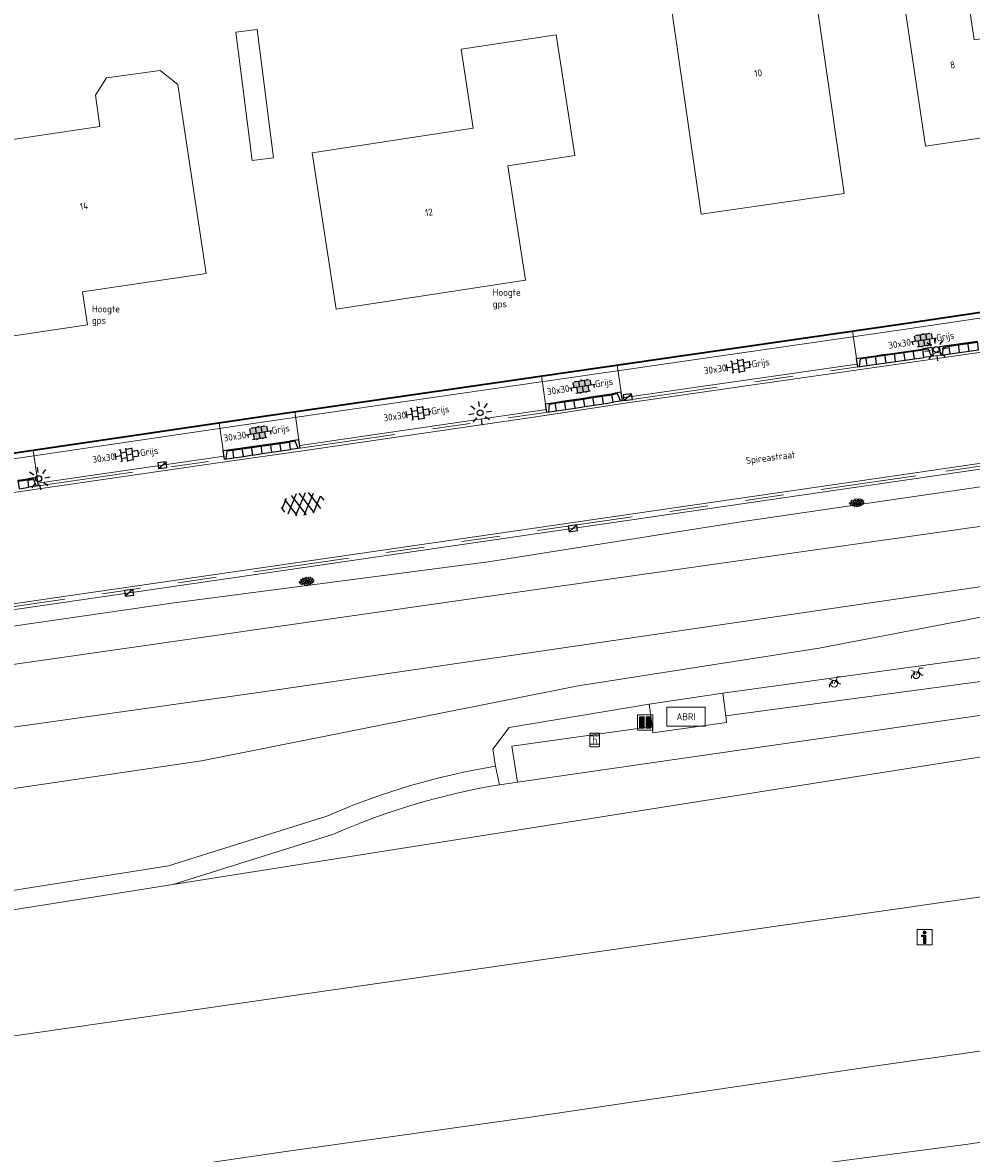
# Model space of a CAD drawing. Header units: metres. Extents: x 102746 to 103541, y 468531 to 469408.
# Tile 26 of 87: x 103193 to 103243, y 468689 to 468748. Entities that reach past the tile are written whole.
import ezdxf
from ezdxf.enums import TextEntityAlignment as Align

# ---------------------------------------------------------------- set-up
doc = ezdxf.new("R2010")
doc.units = ezdxf.units.M
doc.linetypes.add('VH-TROTTOIRBAND_130-150', pattern=[15, 5, -2, 2, -2, 2, -2])
doc.layers.get('0').update_dxf_attribs({"lineweight": 25})
for name, color, linetype, lineweight in [('B-RO-GR-GRAS-S', 60, 'Continuous', 25), ('B-RO-IE-MEUBILAIR_WEGMEUBILAIR_LICHTMAST-S', 7, 'Continuous', 25), ('B-RO-OG-BGT-G', 253, 'Continuous', 13), ('B-RO-RI-HWA_GOOT-G', 150, 'Continuous', 18), ('B-RO-RI-HWA_KOLK-S', 150, 'Continuous', 25), ('B-RO-VH-KANTOPSLUITING_ACHTERKANTBAND-G', 253, 'Continuous', 18), ('B-RO-VH-KANTOPSLUITING_ELEMENT_INRIT-S', 252, 'Continuous', 25), ('B-RO-VH-KANTOPSLUITING_TROTTOIRBAND_130 150-G', 84, 'VH-TROTTOIRBAND_130-150', 18), ('B-RO-VH-VERHARDING-G', 252, 'Continuous', 18), ('B-RO-VH-VERHARDING_ASFALT-S', 253, 'Continuous', 25), ('B-RO-VH-VERHARDING_TEGEL_BETON-S', 252, 'Continuous', 25), ('X-XX-AL-T18', 7, 'Continuous', 18)]:
    doc.layers.add(name, color=color, linetype=linetype, lineweight=lineweight)
doc.layers.add('R-RO-VH-VERHARDING_TEGEL_BETON_NOKKEN-G', color=7, linetype='Continuous', lineweight=35, true_color=0x30c200)
doc.styles.add('NLCS-ISO', font='txt')
doc.styles.add('NLCS-ISO-M200-T18', font='txt', dxfattribs={"height": 0.36})

# ---------------------------------------------------------------- blocks, each defined once
blk = doc.blocks.new('SIE-WEG_AFVAL_APART_PLAATS-SO')
at = {"linetype": 'ByBlock', "lineweight": 18}
h = blk.add_hatch(color=0, dxfattribs=at)
h.dxf.hatch_style = 1
h.paths.add_polyline_path([(1.5, -1.5), (0.25, -1.5), (0.25, 1.5), (1.5, 1.5)])
h.paths.add_polyline_path([(-1.5, -1.5), (-0.25, -1.5), (-0.25, 1.5), (-1.5, 1.5)])
at = {"color": 0, "linetype": 'ByBlock', "lineweight": 18}
for points in [[(-2, -2), (2, -2), (2, 2), (-2, 2)], [(-1.5, -1.5), (-0.25, -1.5), (-0.25, 1.5), (-1.5, 1.5)], [(1.5, -1.5), (0.25, -1.5), (0.25, 1.5), (1.5, 1.5)]]:
    blk.add_lwpolyline(points, close=True, dxfattribs=at)
blk = doc.blocks.new('SIE-WEG_VERKEERSBORD_INFORMATIE-SO')
at = {"linetype": 'ByBlock', "lineweight": 18}
h = blk.add_hatch(color=0, dxfattribs=at)
h.dxf.hatch_style = 1
h.paths.add_polyline_path([(0.32, 0.49), (-0.82, 0.49), (-0.82, 0.19), (-0.32, 0.19), (-0.32, -1.62), (0.32, -1.62)])
h = blk.add_hatch(color=0, dxfattribs=at)
h.dxf.hatch_style = 1
edge = h.paths.add_edge_path()
edge.add_arc((0, 1.25), 0.373, 0, 360)
at = {"color": 0, "linetype": 'ByBlock', "lineweight": 18}
for points in [[(-2, -2), (2, -2), (2, 2), (-2, 2)], [(0.32, 0.49), (-0.82, 0.49), (-0.82, 0.19), (-0.32, 0.19), (-0.32, -1.62), (0.32, -1.62)]]:
    blk.add_lwpolyline(points, close=True, dxfattribs=at)
blk.add_circle((0, 1.25), 0.373, dxfattribs=at)
blk = doc.blocks.new('SVW-HALTEPAAL-SO')
for p, q in [((-1.29, 1.06), (1.29, 1.06)), ((-1.29, -1.06), (1.29, -1.06))]:
    blk.add_line(p, q)
blk.add_lwpolyline([(-1.09, -1.76), (1.09, -1.76, 0.414214), (1.29, -1.56), (1.29, 1.56, 0.414214), (1.09, 1.76), (-1.09, 1.76, 0.414214), (-1.29, 1.56), (-1.29, -1.56, 0.414214)], format="xyb", close=True)
at = {"lineweight": 18, "style": 'NLCS-ISO'}
blk.add_text('h', height=1.8, dxfattribs=at).set_placement((0.02, 0.01), align=Align.MIDDLE_CENTER)
blk = doc.blocks.new('SIE-WEG_ABRI-SO')
blk.add_lwpolyline([(-5, -2.5), (5, -2.5), (5, 2.5), (-5, 2.5)], close=True)
at = {"style": 'NLCS-ISO'}
blk.add_text('ABRI', height=1.8, dxfattribs=at).set_placement((0, 0), align=Align.MIDDLE_CENTER)
blk = doc.blocks.new('SIE-WEG_FIETSENREK-SO')
at = {"color": 0, "linetype": 'ByBlock', "lineweight": 18}
for points in [[(-1.5, -1.35), (-1.5, -0.54), (-0.73, -0.28), (-0.73, 0.53), (-1.5, 0.79)], [(-0.3, -0.45), (0.6, 1.35), (1.5, 1.35)], [(1.05, -0.45), (0.21, 0.58)], [(1.05, -0.45), (1.5, -0.45)]]:
    blk.add_lwpolyline(points, dxfattribs=at)
blk.add_circle((-0.3, -0.45), 0.9, dxfattribs=at)
blk = doc.blocks.new('B-SIE-WEG_LICHTMAST_SPOT-SO')
for p, q in [((0, 1.62), (0, 3)), ((-3, 0), (-1.62, 0)), ((-2.12, 2.12), (-1.15, 1.15)), ((1.15, 1.15), (2.12, 2.12)), ((-2.12, -2.12), (-1.15, -1.15)), ((0, -3), (0, -1.62)), ((1.15, -1.15), (2.12, -2.12)), ((1.62, 0), (3, 0))]:
    blk.add_line(p, q)
blk.add_circle((0, 0), 0.77)
at = {"style": 'NLCS-ISO'}
blk.add_attdef('TYPE', text='', height=1.8, dxfattribs=at).set_placement((0, 3), align=Align.BOTTOM_CENTER)
blk = doc.blocks.new('B-SVH-INRITELEMENT_130 150_180X450X500_RECHTS')
for p, q in [((0, 0), (0, 0.45)), ((0.5, 0.45), (0, 0.45)), ((0.3, 0.4), (0, 0.4)), ((0.5, 0), (0, 0)), ((0.405, 0), (0.3, 0.4)), ((0.5, 0), (0.5, 0.45))]:
    blk.add_line(p, q)
blk = doc.blocks.new('B-SVH-INRITELEMENT_130 150_180X450X500_MIDDEN')
for p, q in [((0, 0), (0, 0.45)), ((0, 0.45), (0.5, 0.45)), ((0, 0.4), (0.5, 0.4)), ((0, 0), (0.5, 0)), ((0.5, 0), (0.5, 0.45))]:
    blk.add_line(p, q)
blk = doc.blocks.new('B-SVH-INRITELEMENT_130 150_180X450X500_LINKS')
for p, q in [((-0.5, 0.45), (0, 0.45)), ((-0.5, 0), (-0.5, 0.45)), ((-0.5, 0), (0, 0)), ((-0.405, 0), (-0.3, 0.4)), ((-0.3, 0.4), (0, 0.4)), ((0, 0), (0, 0.45))]:
    blk.add_line(p, q)
blk = doc.blocks.new('B-SRI-KOLK_TROTTOIR-SO')
blk.add_line((-1.125, 0), (1.125, 1.5))
at = {"flags": 128}
blk.add_lwpolyline([(-1.125, 0), (1.125, 0), (1.125, 1.5), (-1.125, 1.5)], close=True, dxfattribs=at)
blk = doc.blocks.new('SVH-ASFALT-SO')
at = {"ltscale": 0.1}
for p, q in [((-3.36, 2.17), (-1.83, 4.83)), ((0.36, -0.07), (-2.31, 4.55)), ((-1.91, 0.69), (0.95, 5.64)), ((2.75, -0.22), (-0.47, 5.37)), ((0, 0), (3.27, 5.66)), ((4.87, 0.12), (1.65, 5.7)), ((2.18, -0.23), (5.32, 5.22)), ((6.7, 0.95), (4.04, 5.55)), ((4.66, 0.07), (7.07, 4.25)), ((7.83, 2.99), (7.15, 4.18)), ((-2.72, 1.26), (-3.45, 2.54))]:
    blk.add_line(p, q, dxfattribs=at)
at = {"style": 'NLCS-ISO'}
blk.add_attdef('KLEUR', text='', height=1.8, dxfattribs=at).set_placement((9.49, 2.74), align=Align.MIDDLE_LEFT)
at = {"style": 'NLCS-ISO', "flags": 1}
blk.add_attdef('FUNCTIE', text='', height=1.8, dxfattribs=at).set_placement((0.12, -3.58), align=Align.MIDDLE_CENTER)
blk = doc.blocks.new('SVH-TEGEL_300X300_DUN_HALFST_KL-SO')
for p, q in [((-3.08, 0.75), (-3, 0.75)), ((-3, -0.83), (-3, 0.83)), ((-3, 0), (-1.5, 0)), ((-1.84, 1.5), (-1.5, 1.5)), ((-1.5, -1.6), (-1.5, 1.6)), ((-1.5, 0.75), (0, 0.75)), ((0, -1.78), (0, 1.78)), ((0, 1.5), (1.5, 1.5)), ((0, 0), (1.5, 0)), ((1.5, -1.6), (1.5, 1.6)), ((1.5, 0.75), (3, 0.75)), ((3, -0.83), (3, 0.83)), ((3, 0), (3.39, 0)), ((-3.08, -0.75), (-3, -0.75)), ((-1.84, -1.5), (-1.5, -1.5)), ((-1.5, -0.75), (0, -0.75)), ((0, -1.5), (1.5, -1.5)), ((1.5, -0.75), (3, -0.75))]:
    blk.add_line(p, q)
at = {"style": 'NLCS-ISO'}
blk.add_attdef('FORMAAT', text='', height=1.8, dxfattribs=at).set_placement((-3.18, 0), align=Align.MIDDLE_RIGHT)
blk.add_attdef('KLEUR', text='', height=1.8, dxfattribs=at).set_placement((3.49, 0), align=Align.MIDDLE_LEFT)
at = {"style": 'NLCS-ISO', "flags": 1}
blk.add_attdef('FUNCTIE', text='', height=1.8, dxfattribs=at).set_placement((0.12, -3.58), align=Align.MIDDLE_CENTER)
blk = doc.blocks.new('SVH-TEGEL_300X300_DIK_LINT_KL-SO')
h = blk.add_hatch(color=254)
h.dxf.hatch_style = 1
edge = h.paths.add_edge_path()
edge.add_line((-0.75, 1.5), (-1.9, 1.5))
edge.add_ellipse((0, 0), major_axis=(3.39, 0), ratio=0.533267, start_angle=124.0497, end_angle=131.5106)
edge.add_line((-2.25, 1.36), (-2.25, 0))
edge.add_line((-2.25, 0), (-0.75, 0))
edge.add_line((-0.75, 0), (-0.75, 1.5))
h.paths.add_polyline_path([(0.75, 1.5), (-0.75, 1.5), (-0.75, 0), (0.75, 0)])
edge = h.paths.add_edge_path()
edge.add_ellipse((0, 0), major_axis=(3.39, 0), ratio=0.533267, start_angle=48.4894, end_angle=55.9503)
edge.add_line((1.9, 1.5), (0.75, 1.5))
edge.add_line((0.75, 1.5), (0.75, 0))
edge.add_line((0.75, 0), (2.25, 0))
edge.add_line((2.25, 0), (2.25, 1.36))
h.paths.add_polyline_path([(1.5, 0), (0.75, 0), (0, 0), (0, -1.5), (1.5, -1.5)])
h.paths.add_polyline_path([(0, 0), (-0.75, 0), (-1.5, 0), (-1.5, -1.5), (0, -1.5)])
for p, q in [((-2.25, 1.36), (-2.25, 0)), ((-1.9, 1.5), (1.9, 1.5)), ((-1.5, 1.62), (-1.5, 1.5)), ((-0.75, 1.5), (-0.75, 0)), ((0, 1.81), (0, 1.5)), ((0, 0), (0, -1.5)), ((0.75, 1.5), (0.75, 0)), ((1.5, 1.62), (1.5, 1.5)), ((2.25, 1.36), (2.25, 0)), ((-3.39, 0), (3.39, 0)), ((-3, 0), (-3, -0.85)), ((-1.9, -1.5), (1.9, -1.5)), ((-1.5, 0), (-1.5, -1.5)), ((-0.75, -1.5), (-0.75, -1.77)), ((0.75, -1.5), (0.75, -1.77)), ((1.5, 0), (1.5, -1.5)), ((3, 0), (3, -0.85))]:
    blk.add_line(p, q)
at = {"style": 'NLCS-ISO'}
blk.add_attdef('FORMAAT', text='', height=1.8, dxfattribs=at).set_placement((-3.39, 0), align=Align.MIDDLE_RIGHT)
blk.add_attdef('KLEUR', text='', height=1.8, dxfattribs=at).set_placement((3.39, 0), align=Align.MIDDLE_LEFT)
at = {"style": 'NLCS-ISO', "flags": 1}
blk.add_attdef('FUNCTIE', text='', height=1.8, dxfattribs=at).set_placement((0.12, -3.58), align=Align.MIDDLE_CENTER)
blk = doc.blocks.new('SGR-GRAS_01-SO')
at = {"ltscale": 0.1}
for p, q in [((-1.96, -0.07), (-1.98, 0)), ((-1.93, 0.19), (-1.93, 0.24)), ((-1.89, 0.24), (-1.92, 0.25)), ((-1.67, 0.02), (-1.6, 0.04)), ((-1.6, 0.24), (-1.65, 0.29)), ((-1.53, 0.32), (-1.6, 0.35)), ((-1.45, 0.64), (-1.52, 0.66)), ((-1.52, 0.19), (-1.44, 0.19)), ((-1.47, 0.58), (-1.48, 0.65)), ((-1.43, 0.48), (-1.35, 0.5)), ((-1.36, 0.21), (-1.43, 0.23)), ((-1.42, 0.13), (-1.36, 0.17)), ((-1.38, 0.11), (-1.32, 0.16)), ((-1.37, 0.01), (-1.38, 0.08)), ((-1.33, 0.11), (-1.33, 0.19)), ((-1.3, 0.76), (-1.32, 0.77)), ((-1.28, 0.68), (-1.28, 0.76)), ((-1.17, 0.39), (-1.23, 0.43)), ((-1.17, 0.24), (-1.22, 0.29)), ((-1.15, 0.65), (-1.21, 0.7)), ((-1.11, 0.17), (-1.04, 0.19)), ((-1.03, 0.03), (-1.1, 0.07)), ((-0.94, 0.84), (-1, 0.88)), ((-0.97, 0.51), (-0.92, 0.57)), ((-0.89, 0.5), (-0.97, 0.52)), ((-0.94, 0.19), (-0.87, 0.19)), ((-0.92, 0.42), (-0.86, 0.46)), ((-0.89, 0.81), (-0.82, 0.81)), ((-0.87, 0.66), (-0.89, 0.73)), ((-0.8, 0.06), (-0.88, 0.08)), ((-0.87, 0.62), (-0.8, 0.64)), ((-0.8, 0.47), (-0.87, 0.51)), ((-0.75, 0.24), (-0.8, 0.29)), ((-0.77, 0.09), (-0.79, 0.16)), ((-0.73, 0.65), (-0.78, 0.7)), ((-0.74, 0.03), (-0.73, 0.11)), ((-0.67, 0.11), (-0.73, 0.14)), ((-0.69, 0.61), (-0.68, 0.68)), ((-0.58, 0.92), (-0.64, 0.96)), ((-0.56, 0.92), (-0.51, 0.97)), ((-0.56, 0.32), (-0.48, 0.34)), ((-0.44, 0.55), (-0.51, 0.59)), ((-0.43, 0.78), (-0.5, 0.8)), ((-0.42, 0.71), (-0.36, 0.74)), ((-0.34, 0.35), (-0.41, 0.37)), ((-0.32, 0.24), (-0.38, 0.29)), ((-0.31, 0.19), (-0.37, 0.22)), ((-0.37, 0.19), (-0.29, 0.19)), ((-0.31, 0.65), (-0.36, 0.7)), ((-0.32, 0.81), (-0.24, 0.81)), ((-0.32, 0.77), (-0.24, 0.79)), ((-0.28, 0.73), (-0.29, 0.81)), ((-0.21, 1), (-0.27, 1.03)), ((-0.24, 0.02), (-0.17, 0.04)), ((-0.18, 0.17), (-0.19, 0.24)), ((-0.08, 0.63), (-0.14, 0.67)), ((-0.14, -0.04), (-0.14, 0.03)), ((-0.09, 0.53), (-0.09, 0.6)), ((-0.08, 0.16), (-0.03, 0.21)), ((-0.07, 0.19), (0, 0.23)), ((0.06, 0.27), (-0.01, 0.3)), ((0, 0.47), (0.07, 0.49)), ((0.1, 0.24), (0.05, 0.29)), ((0.13, 0.64), (0.06, 0.66)), ((0.07, 0.99), (0.14, 1.03)), ((0.12, 0.65), (0.07, 0.7)), ((0.22, 0.2), (0.15, 0.22)), ((0.21, 0.19), (0.28, 0.19)), ((0.29, 0.71), (0.22, 0.75)), ((0.24, 0.92), (0.31, 0.94)), ((0.26, 0.81), (0.33, 0.81)), ((0.32, 0.81), (0.3, 0.89)), ((0.31, 0.17), (0.39, 0.19)), ((0.32, 0.57), (0.38, 0.62)), ((0.42, 0.34), (0.36, 0.38)), ((0.42, 0.25), (0.4, 0.32)), ((0.43, 0.48), (0.49, 0.51)), ((0.53, 0.24), (0.47, 0.29)), ((0.54, 0.65), (0.49, 0.7)), ((0.56, -0.02), (0.49, 0.02)), ((0.5, 0.45), (0.51, 0.53)), ((0.59, 0.93), (0.52, 0.94)), ((0.55, 0.62), (0.63, 0.64)), ((0.65, 0.79), (0.58, 0.83)), ((0.68, 0.49), (0.61, 0.51)), ((0.77, 0.05), (0.7, 0.07)), ((0.78, 0.42), (0.72, 0.46)), ((0.78, 0.19), (0.86, 0.19)), ((0.83, 0.81), (0.91, 0.81)), ((0.92, 0.06), (0.85, 0.09)), ((0.87, 0.31), (0.94, 0.33)), ((0.95, 0.24), (0.9, 0.29)), ((0.91, 0.89), (0.91, 0.92)), ((0.97, 0.65), (0.91, 0.7)), ((0.93, 0.76), (0.99, 0.8)), ((1.01, 0.87), (0.95, 0.91)), ((1.01, 0.33), (1, 0.4)), ((1.15, 0.78), (1.08, 0.8)), ((1.15, 0.5), (1.08, 0.54)), ((1.1, 0.38), (1.1, 0.45)), ((1.11, 0.77), (1.18, 0.79)), ((1.24, 0.34), (1.17, 0.36)), ((1.18, 0.01), (1.26, 0.03)), ((1.21, 0.21), (1.26, 0.26)), ((1.28, 0.14), (1.22, 0.17)), ((1.28, 0.25), (1.35, 0.29)), ((1.37, 0.24), (1.32, 0.29)), ((1.39, 0.65), (1.34, 0.7)), ((1.36, 0.19), (1.43, 0.19)), ((1.42, 0.46), (1.5, 0.48)), ((1.51, 0.58), (1.44, 0.62)), ((1.64, 0.21), (1.58, 0.25)), ((1.61, 0.41), (1.59, 0.48)), ((1.69, 0.3), (1.7, 0.37)), ((1.79, 0.19), (1.72, 0.21)), ((1.74, 0.16), (1.81, 0.18)), ((1.8, 0.24), (1.75, 0.29)), ((1.93, 0.19), (1.95, 0.19)), ((-1.92, -0.16), (-1.85, -0.12)), ((-1.82, -0.08), (-1.9, -0.06)), ((-1.76, -0.13), (-1.82, -0.09)), ((-1.78, -0.3), (-1.73, -0.25)), ((-1.62, -0.5), (-1.69, -0.46)), ((-1.63, -0.57), (-1.68, -0.52)), ((-1.61, -0.17), (-1.67, -0.11)), ((-1.57, -0.44), (-1.49, -0.44)), ((-1.54, -0.66), (-1.5, -0.64)), ((-1.4, -0.05), (-1.46, -0.01)), ((-1.38, -0.46), (-1.38, -0.39)), ((-1.35, -0.28), (-1.28, -0.26)), ((-1.27, -0.23), (-1.34, -0.21)), ((-1.26, -0.42), (-1.33, -0.38)), ((-1.27, -0.56), (-1.28, -0.48)), ((-1.21, -0.57), (-1.26, -0.52)), ((-1.18, -0.67), (-1.25, -0.65)), ((-1.19, -0.17), (-1.24, -0.11)), ((-1.13, -0.78), (-1.19, -0.75)), ((-1.06, -0.39), (-1, -0.35)), ((-1.04, -0.58), (-0.97, -0.57)), ((-0.99, -0.44), (-0.92, -0.44)), ((-0.9, -0.34), (-0.96, -0.3)), ((-0.9, -0.65), (-0.84, -0.6)), ((-0.84, -0.94), (-0.85, -0.93)), ((-0.78, -0.57), (-0.84, -0.52)), ((-0.76, -0.7), (-0.83, -0.67)), ((-0.76, -0.17), (-0.82, -0.11)), ((-0.8, -0.13), (-0.73, -0.11)), ((-0.71, -0.38), (-0.79, -0.36)), ((-0.79, -0.54), (-0.78, -0.46)), ((-0.72, -0.89), (-0.65, -0.87)), ((-0.71, -0.9), (-0.64, -0.86)), ((-0.62, -0.82), (-0.7, -0.8)), ((-0.67, -0.48), (-0.69, -0.4)), ((-0.53, -0.26), (-0.6, -0.22)), ((-0.58, -0.99), (-0.59, -0.97)), ((-0.57, -0.1), (-0.5, -0.06)), ((-0.49, -0.25), (-0.44, -0.19)), ((-0.48, -0.44), (-0.41, -0.42)), ((-0.4, -0.63), (-0.46, -0.59)), ((-0.38, -0.98), (-0.43, -0.93)), ((-0.42, -0.44), (-0.34, -0.44)), ((-0.36, -0.57), (-0.41, -0.52)), ((-0.34, -0.17), (-0.39, -0.11)), ((-0.26, -0.99), (-0.33, -0.95)), ((-0.25, -0.09), (-0.32, -0.07)), ((-0.17, -0.18), (-0.24, -0.14)), ((-0.16, -0.53), (-0.23, -0.51)), ((-0.21, -0.61), (-0.15, -0.58)), ((-0.19, -0.62), (-0.19, -0.54)), ((-0.17, -0.74), (-0.1, -0.72)), ((-0.07, -0.97), (-0.14, -0.95)), ((-0.04, -0.55), (-0.1, -0.51)), ((-0.08, -0.4), (-0.09, -0.32)), ((-0.01, -1.01), (0.04, -0.95)), ((0.05, -0.98), (0, -0.93)), ((0.07, -0.57), (0.01, -0.52)), ((0.02, -0.96), (0.01, -0.89)), ((0.08, -0.17), (0.03, -0.11)), ((0.1, -0.91), (0.03, -0.88)), ((0.07, -0.29), (0.14, -0.27)), ((0.19, -0.1), (0.13, -0.06)), ((0.16, -0.44), (0.23, -0.44)), ((0.17, -1.04), (0.22, -1.02)), ((0.31, -0.24), (0.24, -0.22)), ((0.33, -0.47), (0.26, -0.43)), ((0.29, -0.33), (0.35, -0.29)), ((0.4, -0.68), (0.32, -0.66)), ((0.39, -0.6), (0.45, -0.55)), ((0.39, -0.59), (0.46, -0.57)), ((0.4, -0.69), (0.41, -0.62)), ((0.46, -0.83), (0.4, -0.8)), ((0.47, -0.98), (0.42, -0.93)), ((0.49, -0.57), (0.44, -0.52)), ((0.45, -0.12), (0.46, -0.05)), ((0.51, -0.17), (0.45, -0.11)), ((0.52, -0.32), (0.5, -0.24)), ((0.62, -0.88), (0.6, -0.81)), ((0.63, -0.14), (0.7, -0.12)), ((0.69, -0.39), (0.62, -0.35)), ((0.64, -0.84), (0.71, -0.81)), ((0.7, -0.89), (0.77, -0.88)), ((0.73, -0.44), (0.81, -0.44)), ((0.82, -0.76), (0.76, -0.72)), ((0.78, -0.04), (0.85, 0)), ((0.86, -0.39), (0.79, -0.37)), ((0.8, -0.19), (0.85, -0.14)), ((0.86, -0.94), (0.84, -0.93)), ((0.91, -0.57), (0.86, -0.52)), ((0.93, -0.17), (0.88, -0.11)), ((0.95, -0.83), (0.88, -0.81)), ((0.94, -0.44), (1.01, -0.42)), ((1.05, -0.31), (0.99, -0.27)), ((1, -0.77), (1, -0.7)), ((1.05, -0.2), (1.05, -0.12)), ((1.11, -0.24), (1.1, -0.16)), ((1.19, -0.68), (1.12, -0.64)), ((1.14, -0.56), (1.21, -0.52)), ((1.21, -0.8), (1.2, -0.73)), ((1.33, -0.1), (1.26, -0.08)), ((1.26, -0.75), (1.33, -0.73)), ((1.34, -0.57), (1.29, -0.52)), ((1.36, -0.17), (1.3, -0.11)), ((1.31, -0.44), (1.38, -0.44)), ((1.42, -0.23), (1.35, -0.19)), ((1.42, -0.54), (1.35, -0.52)), ((1.55, -0.6), (1.49, -0.56)), ((1.5, -0.29), (1.57, -0.27)), ((1.64, -0.27), (1.65, -0.2)), ((1.64, -0.27), (1.7, -0.23)), ((1.68, -0.55), (1.74, -0.5)), ((1.71, -0.16), (1.69, -0.09)), ((1.78, -0.15), (1.71, -0.11)), ((1.71, -0.52), (1.71, -0.52)), ((1.78, -0.17), (1.73, -0.11)), ((1.88, -0.25), (1.81, -0.23))]:
    blk.add_line(p, q, dxfattribs=at)
at = {"ltscale": 0.1, "style": 'NLCS-ISO'}
blk.add_attdef('TYPE', text='', height=0.5, dxfattribs=at).set_placement((3.47, -0.02), align=Align.MIDDLE_CENTER)

msp = doc.modelspace()

# ---------------------------------------------------------------- linework, layer by layer
at = {"layer": 'B-RO-OG-BGT-G', "color": 252, "flags": 128}
for points in [[(103147.199, 468786.367), (103147.217, 468786.257), (103147.272, 468785.961), (103148.066, 468781.384), (103149.195, 468771.857), (103150.982, 468758.729), (103151.04, 468758.304), (103152.135, 468750), (103153.231, 468741.695), (103153.302, 468741.157), (103156.341, 468725.41), (103156.344, 468725.396), (103158.37, 468714.424), (103158.925, 468712.552), (103160.142, 468711.65), (103161.582, 468711.634), (103167.588, 468712.539), (103177.386, 468714.042), (103182.763, 468714.867), (103200.829, 468717.489), (103217.272, 468719.627), (103230.595, 468721.741), (103247.93, 468724.269)], [(103247.93, 468724.269), (103230.595, 468721.741), (103217.272, 468719.627), (103200.829, 468717.489), (103182.763, 468714.867), (103177.386, 468714.042), (103167.588, 468712.539), (103161.582, 468711.634), (103160.142, 468711.65), (103158.925, 468712.552), (103158.37, 468714.424), (103156.344, 468725.396), (103156.341, 468725.41), (103153.302, 468741.157), (103153.231, 468741.695), (103152.135, 468750), (103151.04, 468758.304), (103150.982, 468758.729), (103149.195, 468771.857), (103148.066, 468781.384), (103147.272, 468785.961), (103147.217, 468786.257), (103147.203, 468786.338)], [(103145.072, 468785.911), (103145.135, 468785.262), (103146.631, 468776.115), (103149.296, 468757.625), (103152.839, 468733.027), (103155.048, 468716.203), (103155.928, 468713.23), (103156.613, 468712.021), (103157.723, 468711.04), (103159.094, 468710.223), (103160.793, 468709.895), (103176.93, 468712.039), (103215.02, 468717.5), (103266.145, 468724.781)], [(103267.631, 468723.741), (103267.298, 468723.692), (103267.619, 468721.75), (103267.656, 468720.949), (103267.215, 468720.469), (103266.264, 468720.239), (103260.686, 468719.569), (103251.169, 468718.026), (103244.587, 468717.031), (103234.593, 468715.121), (103221.978, 468713.138), (103202.259, 468709.213), (103176.382, 468705.411), (103164.187, 468703.379), (103162.177, 468702.732), (103160.374, 468701.791), (103158.715, 468700.575), (103156.688, 468699.811), (103156.124, 468699.598), (103137.755, 468696.154), (103116.912, 468693.092), (103097.493, 468690.245)], [(103268.293, 468720.182), (103268.402, 468719.852), (103268.527, 468719.141), (103268.078, 468719.079), (103268.468, 468717.401), (103260.529, 468716.008), (103257.894, 468715.593), (103251.414, 468714.573), (103250.024, 468714.309), (103229.708, 468711.571), (103229.742, 468711.228), (103225.886, 468710.686), (103225.844, 468711.01), (103218.501, 468709.984), (103218.796, 468708.112), (103252.889, 468713.024)], [(103107.702, 468690.026), (103118.977, 468691.574), (103131.827, 468693.392), (103131.83, 468693.393), (103131.834, 468693.393), (103188.163, 468701.772), (103188.168, 468701.772), (103188.173, 468701.773), (103200.538, 468703.735), (103208.82, 468706.327), (103210.243, 468706.913), (103211.689, 468707.441), (103213.155, 468707.909), (103214.64, 468708.317), (103216.139, 468708.663), (103217.652, 468708.948), (103217.513, 468709.828), (103218.363, 468710.974), (103225.69, 468712.188), (103229.552, 468712.754), (103241.646, 468714.433), (103251.26, 468715.773)], [(103273.146, 468714.172), (103200.767, 468702.759), (103188.32, 468700.784), (103155.297, 468695.872), (103157.642, 468689.881), (103191.608, 468694.714), (103220.283, 468698.852), (103266.329, 468705.442)], [(103209.171, 468705.389), (103200.767, 468702.759), (103273.146, 468714.172)], [(103252.889, 468713.024), (103218.796, 468708.112)], [(103218.796, 468708.112), (103218.501, 468709.984), (103225.844, 468711.01), (103225.69, 468712.188), (103218.363, 468710.974), (103217.513, 468709.828), (103217.652, 468708.948)], [(103217.866, 468707.97), (103217.652, 468708.948), (103216.139, 468708.663), (103214.64, 468708.317), (103213.155, 468707.909), (103211.689, 468707.441), (103210.243, 468706.913), (103208.82, 468706.327), (103200.538, 468703.735), (103188.173, 468701.773), (103188.168, 468701.772), (103188.163, 468701.772), (103131.834, 468693.393), (103131.83, 468693.393), (103131.827, 468693.392), (103118.977, 468691.574), (103107.702, 468690.026)], [(103217.652, 468708.948), (103217.866, 468707.97)], [(103098.051, 468673.178), (103112.419, 468675.301), (103124.279, 468676.847), (103137.527, 468679.005), (103149.387, 468680.583), (103164.35, 468682.655), (103178.632, 468684.734), (103193.306, 468686.838), (103206.562, 468688.77), (103219.486, 468690.571), (103237.594, 468693.26), (103253.143, 468695.485), (103262.452, 468696.765), (103274.327, 468698.636), (103278.818, 468699.246), (103278.257, 468703.569), (103297.681, 468706.341), (103297.474, 468707.471), (103297.346, 468707.465), (103281.256, 468706.769)], [(103266.329, 468705.442), (103220.283, 468698.852), (103191.608, 468694.714), (103157.642, 468689.881), (103132.244, 468686.267), (103120.063, 468684.595), (103103.241, 468682.278)], [(103107.841, 468689.036), (103119.115, 468690.584), (103131.974, 468692.403), (103155.297, 468695.872), (103188.32, 468700.784), (103200.767, 468702.759), (103209.171, 468705.389)], [(103234.175, 468688.086), (103242.249, 468689.146), (103254.323, 468690.91), (103262.832, 468692.114), (103272.549, 468693.598), (103279.611, 468694.491), (103278.818, 468699.246), (103274.327, 468698.636), (103262.452, 468696.765), (103253.143, 468695.485), (103237.594, 468693.26), (103219.486, 468690.571), (103206.562, 468688.77), (103193.306, 468686.838)], [(103279.611, 468694.491), (103272.549, 468693.598), (103262.832, 468692.114), (103254.323, 468690.91), (103242.249, 468689.146), (103234.175, 468688.086), (103229.736, 468687.393), (103220.886, 468686.144), (103208.865, 468684.439), (103202.852, 468683.542), (103192.109, 468681.973), (103180.539, 468680.353), (103173.118, 468679.263), (103164.145, 468677.962), (103155.906, 468676.734), (103145.593, 468675.356), (103135.183, 468673.791), (103126.525, 468672.547), (103116.243, 468671.074), (103109.343, 468670.083)]]:
    msp.add_lwpolyline(points, dxfattribs=at)
for points in [[(103250.435, 468738.848), (103243.796, 468737.872), (103243.215, 468741.83), (103240.151, 468741.38), (103238.939, 468749.626), (103242.236, 468750.11), (103242.702, 468746.944), (103249.106, 468747.885), (103252.555, 468748.392), (103252.149, 468751.157), (103255.316, 468751.622), (103255.713, 468748.921), (103255.911, 468748.95), (103257.248, 468739.849)], [(103250.435, 468738.848), (103249.106, 468747.885), (103242.702, 468746.944), (103242.236, 468750.11), (103238.939, 468749.626), (103240.151, 468741.38), (103243.215, 468741.83), (103243.796, 468737.872)], [(103235.896, 468738.895), (103228.42, 468737.816), (103226.88, 468748.483), (103234.356, 468749.563)], [(103226.88, 468748.483), (103228.42, 468737.816), (103235.896, 468738.895), (103234.356, 468749.563)], [(103183.348, 468746.818), (103186.452, 468747.283), (103190.133, 468747.834), (103191.076, 468741.534), (103196.95, 468742.413), (103196.716, 468744.05), (103197.288, 468744.953), (103200.095, 468745.333), (103201.022, 468744.607), (103201.254, 468743.058), (103202.503, 468734.722), (103196.04, 468733.754), (103196.298, 468732.032), (103192.194, 468731.418), (103190.734, 468741.167), (103187.365, 468740.663), (103187.153, 468742.201), (103184.107, 468741.746)], [(103187.153, 468742.201), (103187.365, 468740.663), (103190.734, 468741.167), (103192.194, 468731.418), (103196.298, 468732.032), (103196.04, 468733.754), (103202.503, 468734.722), (103201.254, 468743.058), (103201.022, 468744.607), (103200.095, 468745.333), (103197.288, 468744.953), (103196.716, 468744.05), (103196.95, 468742.413), (103191.076, 468741.534), (103190.133, 468747.834), (103186.452, 468747.283)], [(103205.173, 468747.483), (103204.069, 468747.343), (103204.922, 468740.629), (103206.027, 468740.769)], [(103209.315, 468732.846), (103208.063, 468741.031), (103216.487, 468742.32), (103215.855, 468746.451), (103220.83, 468747.212), (103221.798, 468740.885), (103221.671, 468740.866), (103218.295, 468740.349), (103219.211, 468734.36)], [(103218.295, 468740.349), (103221.671, 468740.866), (103221.798, 468740.885), (103220.83, 468747.212), (103215.855, 468746.451), (103216.487, 468742.32), (103208.063, 468741.031), (103209.315, 468732.846), (103219.211, 468734.36)], [(103160.793, 468709.895), (103152.946, 468709.519), (103153.696, 468706.678), (103154.944, 468702.865), (103156.64, 468703.594), (103156.927, 468703.78), (103158.503, 468704.801), (103161.313, 468706.596), (103205.741, 468712.868), (103266.796, 468721.808), (103266.629, 468723.594), (103266.537, 468724.584), (103266.145, 468724.781), (103215.02, 468717.5), (103176.93, 468712.039)], [(103266.629, 468723.594), (103266.796, 468721.808), (103205.741, 468712.868), (103161.313, 468706.596), (103158.503, 468704.801), (103156.927, 468703.78), (103158.715, 468700.575), (103160.374, 468701.791), (103162.177, 468702.732), (103164.187, 468703.379), (103176.382, 468705.411), (103202.259, 468709.213), (103221.978, 468713.138), (103234.593, 468715.121), (103244.587, 468717.031), (103251.169, 468718.026), (103260.686, 468719.569), (103266.264, 468720.239), (103267.215, 468720.469), (103267.656, 468720.949), (103267.619, 468721.75), (103267.298, 468723.692)], [(103251.26, 468715.773), (103241.646, 468714.433), (103229.552, 468712.754), (103229.708, 468711.571), (103250.024, 468714.309), (103251.414, 468714.573)], [(103225.886, 468710.686), (103229.742, 468711.228), (103229.708, 468711.571), (103229.552, 468712.754), (103225.69, 468712.188), (103225.844, 468711.01)]]:
    msp.add_lwpolyline(points, close=True, dxfattribs=at)
at = {"layer": 'B-RO-OG-BGT-G', "color": 252}
for points in [[(103217.866, 468707.97, -0.006626), (103218.796, 468708.112)], [(103218.796, 468708.112, 0.006626), (103217.866, 468707.97)], [(103209.171, 468705.389, -0.062233), (103217.866, 468707.97)], [(103217.866, 468707.97, 0.062233), (103209.171, 468705.389)]]:
    msp.add_lwpolyline(points, format="xyb", dxfattribs=at)
at = {"layer": 'B-RO-RI-HWA_GOOT-G', "elevation": -3.902, "flags": 128}
msp.add_lwpolyline([(103146.529, 468865.937), (103149.68, 468844.201), (103155.141, 468807.135), (103155.846, 468801.785, -0.023645), (103156.141, 468797.663), (103156.14, 468797.661, -0.051307), (103155.794, 468786.599), (103153.942, 468770.958, 0.012344), (103153.863, 468767.96, 0.012355), (103153.932, 468764.96), (103154.248, 468761.018), (103158.48, 468731.833), (103161.172, 468712.901), (103239.62, 468724.284), (103260.99, 468727.419)], format="xyb", dxfattribs=at)
at = {"layer": 'B-RO-RI-HWA_GOOT-G', "elevation": -3.947, "flags": 128}
msp.add_lwpolyline([(103160.5, 468757.361), (103162.226, 468745.502), (103162.964, 468740.547), (103164.775, 468727.722), (103164.866, 468727.141), (103165.265, 468725.638), (103166.016, 468724.232), (103167.008, 468722.987), (103168.185, 468721.95), (103169.596, 468721.127), (103171.118, 468720.647), (103172.696, 468720.498), (103173.517, 468720.526), (103186.825, 468722.438), (103193.751, 468723.457), (103203.487, 468724.86), (103207.446, 468725.428), (103220.362, 468727.306), (103224.316, 468727.908), (103236.626, 468729.684), (103243.94, 468730.716)], dxfattribs=at)
at = {"layer": 'B-RO-VH-KANTOPSLUITING_ACHTERKANTBAND-G', "linetype": 'Continuous'}
for points, elevation in [([(103240.544, 468730.54), (103240.927, 468730.594)], -3.979), ([(103224.272, 468728.205), (103236.583, 468729.981)], -3.979), ([(103267.062, 468727.293), (103266.932, 468728.022), (103262.68, 468727.344), (103261.033, 468727.122), (103239.664, 468723.987), (103160.918, 468712.56)], -3.702), ([(103207.403, 468725.724), (103220.318, 468727.603)], -3.979), ([(103193.707, 468723.754), (103203.444, 468725.157)], -3.979)]:
    msp.add_lwpolyline(points, dxfattribs=dict(at, elevation=elevation))
at = {"layer": 'B-RO-VH-KANTOPSLUITING_TROTTOIRBAND_130 150-G'}
for points, elevation in [([(103240.565, 468730.392), (103240.948, 468730.446)], -3.979), ([(103224.294, 468728.057), (103236.605, 468729.833)], -3.979), ([(103267.209, 468727.319), (103267.054, 468728.193), (103262.659, 468727.492), (103261.012, 468727.271), (103239.642, 468724.136), (103161.045, 468712.731)], -3.702), ([(103207.425, 468725.576), (103220.34, 468727.455)], -3.979), ([(103193.729, 468723.605), (103203.465, 468725.009)], -3.979)]:
    msp.add_lwpolyline(points, dxfattribs=dict(at, elevation=elevation))
at = {"layer": 'B-RO-VH-VERHARDING-G', "linetype": 'Continuous', "elevation": -3.956}
msp.add_lwpolyline([(103162.305, 468757.58), (103164.733, 468740.959), (103166.598, 468727.905), (103166.741, 468727.172), (103166.967, 468726.451), (103167.243, 468725.815), (103167.615, 468725.158), (103168.058, 468724.545), (103168.561, 468723.991), (103168.656, 468723.898), (103169.194, 468723.448), (103169.788, 468723.06), (103170.424, 468722.745), (103171.085, 468722.511), (103171.182, 468722.484), (103171.869, 468722.339), (103172.575, 468722.276), (103173.277, 468722.297), (103173.463, 468722.316), (103191.697, 468724.912), (103205.686, 468726.975), (103221.604, 468729.278), (103238.875, 468731.774), (103259.918, 468734.898)], dxfattribs=at)
at = {"layer": 'B-RO-VH-VERHARDING-G', "flags": 128}
for points, elevation in [([(103236.542, 468730.278), (103236.335, 468731.71)], -3.979), ([(103224.227, 468728.502), (103224.02, 468729.93)], -3.979), ([(103220.271, 468727.895), (103220.059, 468729.358)], -3.872), ([(103207.361, 468726.021), (103207.148, 468727.49)], -3.979), ([(103203.401, 468725.454), (103203.187, 468726.91)], -3.979), ([(103193.663, 468724.05), (103193.453, 468725.474)], -3.979)]:
    msp.add_lwpolyline(points, dxfattribs=dict(at, elevation=elevation))
at = {"layer": 'R-RO-VH-VERHARDING_TEGEL_BETON_NOKKEN-G', "linetype": 'Continuous', "elevation": -3.956}
msp.add_lwpolyline([(103191.654, 468725.208), (103205.643, 468727.272), (103221.561, 468729.575), (103238.832, 468732.071), (103259.776, 468735.18)], dxfattribs=at)

# ---------------------------------------------------------------- block references
at = {"layer": 'B-RO-GR-GRAS-S', "xscale": 0.2, "yscale": 0.2, "zscale": 0.2}
for p, rotation in [((103236.565, 468722.72), 6.323406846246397), ((103207.775, 468718.614), 7.622605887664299)]:
    msp.add_blockref('SGR-GRAS_01-SO', p, dxfattribs=dict(at, rotation=rotation))
at = {"layer": 'B-RO-IE-MEUBILAIR_WEGMEUBILAIR_LICHTMAST-S', "xscale": 0.2, "yscale": 0.2, "zscale": 0.2}
for p, rotation in [((103240.71, 468730.74), 8.031567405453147), ((103216.847, 468727.431, -3.853), 278.2462357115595), ((103193.745, 468723.985), 278.2462357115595)]:
    msp.add_blockref('B-SIE-WEG_LICHTMAST_SPOT-SO', p, dxfattribs=dict(at, rotation=rotation))
at = {"layer": 'B-RO-OG-BGT-G', "color": 252, "xscale": 0.2, "yscale": 0.2, "zscale": 0.2}
for name, p in [('SIE-WEG_FIETSENREK-SO', (103239.725, 468713.793)), ('SIE-WEG_FIETSENREK-SO', (103235.429, 468713.341)), ('SIE-WEG_AFVAL_APART_PLAATS-SO', (103225.483, 468711.223)), ('SIE-WEG_ABRI-SO', (103227.618, 468711.527)), ('SVW-HALTEPAAL-SO', (103222.842, 468710.314)), ('SIE-WEG_VERKEERSBORD_INFORMATIE-SO', (103240.108, 468699.995))]:
    msp.add_blockref(name, p, dxfattribs=at)
at = {"layer": 'B-RO-RI-HWA_KOLK-S'}
for p, xscale, yscale, zscale, rotation in [((103224.595, 468728.1, -3.979), 0.2, 0.2, 0.2, 8.210264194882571), ((103200.236, 468724.543, -3.979), 0.1999999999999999, 0.1999999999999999, 0.1999999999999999, 8.20307381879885), ((103221.68, 468721.529, -3.702), 0.2, 0.2, 0.2, 188.2564724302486), ((103198.454, 468718.159, -3.702), 0.2, 0.2, 0.2, 188.2564724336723)]:
    msp.add_blockref('B-SRI-KOLK_TROTTOIR-SO', p, dxfattribs=dict(at, xscale=xscale, yscale=yscale, zscale=zscale, rotation=rotation))
at = {"layer": 'B-RO-VH-KANTOPSLUITING_ELEMENT_INRIT-S'}
for name, p, rotation in [('B-SVH-INRITELEMENT_130 150_180X450X500_MIDDEN', (103241.938, 468730.585, -3.979), 8.03156740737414), ('B-SVH-INRITELEMENT_130 150_180X450X500_MIDDEN', (103242.433, 468730.655, -3.979), 8.03156740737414), ('B-SVH-INRITELEMENT_130 150_180X450X500_MIDDEN', (103237.595, 468729.973, -3.979), 8.031523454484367), ('B-SVH-INRITELEMENT_130 150_180X450X500_MIDDEN', (103238.09, 468730.042, -3.979), 8.031523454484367), ('B-SVH-INRITELEMENT_130 150_180X450X500_MIDDEN', (103238.585, 468730.112, -3.979), 8.031523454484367), ('B-SVH-INRITELEMENT_130 150_180X450X500_MIDDEN', (103239.08, 468730.182, -3.979), 8.031523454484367), ('B-SVH-INRITELEMENT_130 150_180X450X500_MIDDEN', (103239.575, 468730.252, -3.979), 8.031523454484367), ('B-SVH-INRITELEMENT_130 150_180X450X500_RECHTS', (103240.07, 468730.322, -3.979), 8.031523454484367), ('B-SVH-INRITELEMENT_130 150_180X450X500_LINKS', (103241.443, 468730.516, -3.979), 8.03156740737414), ('B-SVH-INRITELEMENT_130 150_180X450X500_MIDDEN', (103241.443, 468730.516, -3.979), 8.03156740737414), ('B-SVH-INRITELEMENT_130 150_180X450X500_LINKS', (103237.1, 468729.903, -3.979), 8.031523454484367), ('B-SVH-INRITELEMENT_130 150_180X450X500_MIDDEN', (103237.1, 468729.903, -3.979), 8.031523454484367), ('B-SVH-INRITELEMENT_130 150_180X450X500_MIDDEN', (103221.329, 468727.605, -3.979), 8.655573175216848), ('B-SVH-INRITELEMENT_130 150_180X450X500_MIDDEN', (103221.823, 468727.68, -3.979), 8.655573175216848), ('B-SVH-INRITELEMENT_130 150_180X450X500_MIDDEN', (103222.317, 468727.756, -3.979), 8.655573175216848), ('B-SVH-INRITELEMENT_130 150_180X450X500_MIDDEN', (103222.812, 468727.831, -3.979), 8.655573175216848), ('B-SVH-INRITELEMENT_130 150_180X450X500_MIDDEN', (103223.306, 468727.906, -3.979), 8.655573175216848), ('B-SVH-INRITELEMENT_130 150_180X450X500_RECHTS', (103223.8, 468727.981, -3.979), 8.655573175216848), ('B-SVH-INRITELEMENT_130 150_180X450X500_LINKS', (103220.834, 468727.53, -3.979), 8.655573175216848), ('B-SVH-INRITELEMENT_130 150_180X450X500_MIDDEN', (103220.834, 468727.53, -3.979), 8.655573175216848), ('B-SVH-INRITELEMENT_130 150_180X450X500_MIDDEN', (103204.95, 468725.221, -3.979), 8.152462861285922), ('B-SVH-INRITELEMENT_130 150_180X450X500_MIDDEN', (103205.445, 468725.292, -3.979), 8.152462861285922), ('B-SVH-INRITELEMENT_130 150_180X450X500_MIDDEN', (103205.94, 468725.363, -3.979), 8.152462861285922), ('B-SVH-INRITELEMENT_130 150_180X450X500_MIDDEN', (103206.435, 468725.434, -3.979), 8.152462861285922), ('B-SVH-INRITELEMENT_130 150_180X450X500_RECHTS', (103206.93, 468725.505, -3.979), 8.152462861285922), ('B-SVH-INRITELEMENT_130 150_180X450X500_LINKS', (103203.96, 468725.08, -3.979), 8.152462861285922), ('B-SVH-INRITELEMENT_130 150_180X450X500_MIDDEN', (103203.96, 468725.08, -3.979), 8.152462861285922), ('B-SVH-INRITELEMENT_130 150_180X450X500_MIDDEN', (103204.455, 468725.151, -3.979), 8.152462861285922), ('B-SVH-INRITELEMENT_130 150_180X450X500_MIDDEN', (103192.74, 468723.46, -3.979), 8.36501788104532), ('B-SVH-INRITELEMENT_130 150_180X450X500_RECHTS', (103193.234, 468723.532, -3.979), 8.36501788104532)]:
    msp.add_blockref(name, p, dxfattribs=dict(at, rotation=rotation))
at = {"layer": 'B-RO-VH-VERHARDING_ASFALT-S', "xscale": 0.2000000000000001, "yscale": 0.2000000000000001, "zscale": 0.2000000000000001, "rotation": 7.636113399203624}
msp.add_blockref('SVH-ASFALT-SO', (103207.204, 468722.057), dxfattribs=at)
at = {"layer": 'B-RO-VH-VERHARDING_TEGEL_BETON-S', "xscale": 0.2, "yscale": 0.2, "zscale": 0.2}
for name, p, rotation in [('SVH-TEGEL_300X300_DIK_LINT_KL-SO', (103240.053, 468731.24), 9.006520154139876), ('SVH-TEGEL_300X300_DUN_HALFST_KL-SO', (103230.362, 468729.877), 7.99478324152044), ('SVH-TEGEL_300X300_DIK_LINT_KL-SO', (103222.187, 468728.82), 9.006520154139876), ('SVH-TEGEL_300X300_DUN_HALFST_KL-SO', (103213.595, 468727.41), 7.99478324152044), ('SVH-TEGEL_300X300_DIK_LINT_KL-SO', (103205.268, 468726.391), 9.006520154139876), ('SVH-TEGEL_300X300_DUN_HALFST_KL-SO', (103198.361, 468725.235), 7.99478324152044)]:
    msp.add_blockref(name, p, dxfattribs=dict(at, rotation=rotation)).add_auto_attribs({'FORMAAT': '30x30', 'KLEUR': 'Grijs'})

# ---------------------------------------------------------------- texts
at = {"layer": 'B-RO-OG-BGT-G', "color": 252, "style": 'NLCS-ISO-M200-T18'}
for s, rotation, p in [('8', 8.4, (103241.572, 468745.632)), ('10', 8.2, (103231.395, 468745.201)), ('14', 8.5, (103196.113, 468738.243)), ('12', 8.7, (103214.166, 468737.918)), ('Spireastraat', 7.2, (103232.046, 468725.04))]:
    msp.add_text(s, height=0.36, rotation=rotation, dxfattribs=at).set_placement(p, align=Align.MIDDLE)
at = {"layer": 'X-XX-AL-T18', "char_height": 0.36, "attachment_point": 1, "style": 'NLCS-ISO-M200-T18'}
for insert in [(103217.504, 468733.908), (103196.529, 468733.042)]:
    msp.add_mtext_dynamic_manual_height_columns('Hoogte gps', width=2.00336, gutter_width=1.8, heights=[0], dxfattribs=dict(at, insert=insert))

doc.saveas('drawing.dxf')
